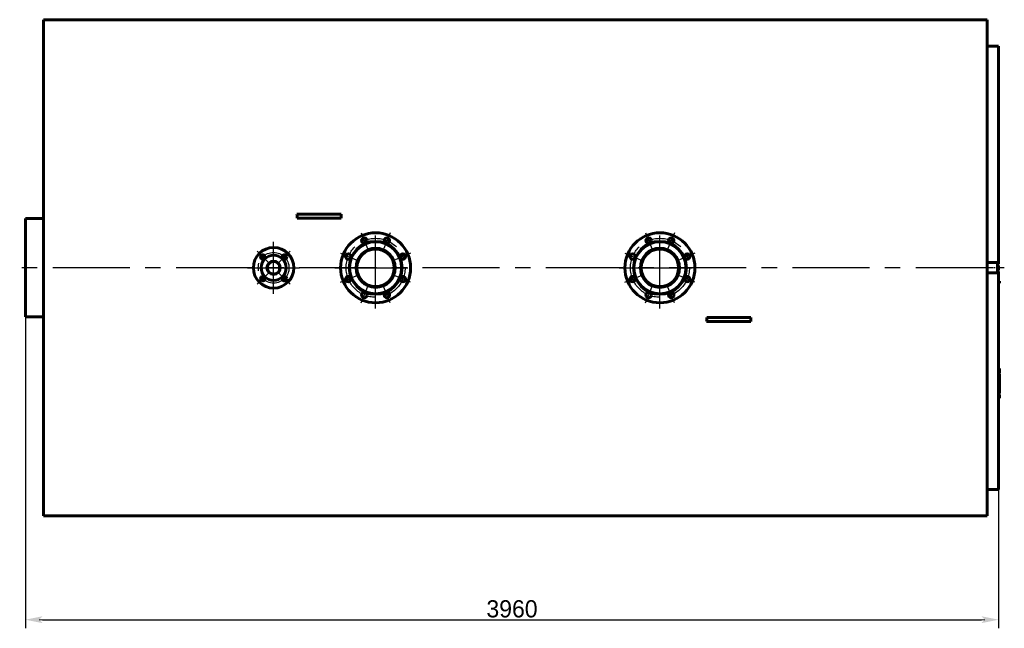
# Model space of a CAD drawing. Header units: millimetres. Extents: x 0 to 5068, y -153 to 841.
# Tile 6 of 6: x 4667 to 5068, y -147 to 101. Entities that reach past the tile are written whole.
import ezdxf

# ---------------------------------------------------------------- set-up
doc = ezdxf.new("R2010")
doc.units = ezdxf.units.MM
for name, pattern in [('CENTER_per1_scale0.098425', [5, 3.125, -0.625, 0.625, -0.625]), ('CENTER_per1_scale0.354331', [18, 11.25, -2.25, 2.25, -2.25]), ('CENTER_per1_scale0.433071', [22, 13.75, -2.75, 2.75, -2.75]), ('CENTER_per4_scale0.812008', [41.25, 25.78125, -5.15625, 5.15625, -5.15625]), ('CENTER_per4e_scale0.987533', [50.166667, 31.354167, -6.270833, 6.270833, -6.270833]), ('CENTER_per6_scale0.935039', [47.5, 29.6875, -5.9375, 5.9375, -5.9375]), ('CENTER_per8_scale0.483144', [24.543693, 15.339808, -3.067962, 3.067962, -3.067962]), ('CENTER_perf_scale0.494739', [25.132741, 15.707963, -3.141593, 3.141593, -3.141593])]:
    doc.linetypes.add(name, pattern=pattern)
doc.styles.add('TextStyle_1', font='T-FLEX Type A.TTF', dxfattribs={"height": 7})
doc.dimstyles.new('DIM_ST_2', dxfattribs={"dimtxt": 7, "dimasz": 7, "dimexe": 3.5, "dimexo": 0, "dimgap": 0.875, "dimtad": 1, "dimlfac": 10, "dimrnd": 0.01, "dimdsep": 46, "dimtxsty": 'TextStyle_1', "dimblk": 'Arrow_3_C7_Status', "dimcen": 0.09, "dimclrd": 7, "dimclre": 7, "dimclrt": 7, "dimazin": 0, "dimtfac": 1, "dimtdec": 0, "dimtmove": 0, "dimatfit": 0, "dimldrblk": 'NONE', "dimfxl": 1, "dimtvp": 1, "dimtolj": 1, "dimarcsym": 0})

# ---------------------------------------------------------------- blocks, each defined once
blk = doc.blocks.new('Arrow_3_C7_Status')
at = {"color": 7, "linetype": 'Continuous', "lineweight": 0}
blk.add_line((-1, 0), (-0.8, 0), dxfattribs=at)
at = {"color": 7}
blk.add_solid([(-1, -0.2), (0, 0), (-0.8, 0), (-1, 0.2)], dxfattribs=at)
blk = doc.blocks.new('*D14')
at = {"color": 7, "lineweight": -2}
for p, q in [((-198.21, 0), (-198.21, -146.68)), ((197.79, 0), (197.79, -146.68)), ((-191.21, -143.18), (190.79, -143.18))]:
    blk.add_line(p, q, dxfattribs=at)
at = {"layer": 'Defpoints', "color": 0}
for p in [(-198.21, 0), (197.79, 0), (197.79, -143.18)]:
    blk.add_point(p, dxfattribs=at)
at = {"color": 7, "lineweight": -2, "xscale": 7, "yscale": 7, "zscale": 7, "rotation": 180}
blk.add_blockref('Arrow_3_C7_Status', (-198.21, -143.18), dxfattribs=at)
at = {"color": 7, "lineweight": -2, "xscale": 7, "yscale": 7, "zscale": 7}
blk.add_blockref('Arrow_3_C7_Status', (197.79, -143.18), dxfattribs=at)
at = {"color": 7, "insert": (-0.21, -138.8), "char_height": 7, "attachment_point": 5, "style": 'TextStyle_1'}
blk.add_mtext('\\A1;3960{\\H0.5x;\\S^ ;} ', dxfattribs=at)
blk = doc.blocks.new('_None')
blk = doc.blocks.new('Проекция_15')
at = {"color": 7, "linetype": 'Continuous', "lineweight": 60}
for p, q in [((-190.8105, 100.95), (-190.8105, -100.95)), ((-170.3105, 100.95), (-190.8105, 100.95)), ((-170.3105, 100.95), (181.59, 100.95)), ((193.09, 100.95), (181.59, 100.95)), ((193.09, -100.95), (193.09, 100.95)), ((197.79, 90.15), (193.09, 90.15)), ((197.79, 2.1141), (197.79, 90.15)), ((-85.5765, 21.8), (-87.7097, 21.8)), ((-85.5765, 20.2), (-87.6423, 20.2)), ((-71.8435, 21.8), (-85.5765, 21.8)), ((-71.8435, 20.2), (-85.5765, 20.2)), ((-69.7103, 21.8), (-71.8435, 21.8)), ((-69.7777, 20.2), (-71.8435, 20.2)), ((-198.21, 20), (-198.21, -20)), ((-190.8105, 20), (-198.21, 20)), ((193.09, 2.1141), (197.29, 2.1141)), ((197.29, 2.0859), (197.29, -2.0859)), ((197.79, 1.5), (197.29, 1.5)), ((197.49, 0.6), (197.29, 0.6)), ((197.49, 0.9), (197.49, -0.511)), ((197.79, 0.9), (197.49, 0.9)), ((197.79, 2.1141), (197.79, 1.5)), ((197.79, -0.9), (197.79, 0.9)), ((193.09, -2.1141), (197.29, -2.1141)), ((197.29, -0.6), (197.49, -0.6)), ((197.29, -1.5), (197.79, -1.5)), ((197.49, -0.511), (197.49, -0.9)), ((197.49, -0.9), (197.79, -0.9)), ((197.79, -1.5), (197.79, -2.1141)), ((197.79, -2.1141), (197.79, -90.15)), ((198.21, -5.4804), (197.79, -5.4804)), ((198.21, -5.5), (197.79, -5.5)), ((198.21, -6.1891), (197.79, -6.1891)), ((198.21, -6.1892), (197.79, -6.1892)), ((198.21, -6.1927), (197.79, -6.1927)), ((198.21, -6.2098), (197.79, -6.2098)), ((198.21, -5.4989), (198.21, -5.4804)), ((198.21, -6.1891), (198.21, -5.5)), ((198.21, -6.1892), (198.21, -6.1891)), ((198.21, -6.1927), (198.21, -6.1904)), ((198.21, -6.2098), (198.21, -6.1927)), ((-190.8105, -20), (-198.21, -20)), ((78.9903, -21.8), (81.1235, -21.8)), ((79.0577, -20.2), (81.1235, -20.2)), ((81.1235, -20.2), (94.8565, -20.2)), ((81.1235, -21.8), (94.8565, -21.8)), ((94.8565, -20.2), (96.9223, -20.2)), ((94.8565, -21.8), (96.9897, -21.8)), ((198.21, -41), (197.79, -41)), ((198.21, -42.8709), (197.79, -42.8709)), ((198.21, -42.872), (197.79, -42.872)), ((198.21, -42.8928), (197.79, -42.8928)), ((198.21, -43.1276), (197.79, -43.1276)), ((198.21, -42.2603), (198.21, -41)), ((198.21, -42.8709), (198.21, -42.2603)), ((198.21, -42.872), (198.21, -42.8719)), ((198.21, -42.8928), (198.21, -42.872)), ((198.21, -44.0745), (198.21, -43.1276)), ((198.21, -44.0745), (197.79, -44.0745)), ((198.21, -44.27), (197.79, -44.27)), ((198.21, -44.3481), (197.79, -44.3481)), ((198.21, -45.1896), (197.79, -45.1896)), ((198.21, -47.3327), (197.79, -47.3327)), ((198.21, -44.27), (198.21, -44.0745)), ((198.21, -44.3472), (198.21, -44.2702)), ((198.21, -44.3893), (198.21, -44.3481)), ((198.21, -44.9495), (198.21, -44.3893)), ((198.21, -45.0127), (198.21, -44.9495)), ((198.21, -45.1878), (198.21, -45.0127)), ((198.21, -45.2296), (198.21, -45.1896)), ((198.21, -45.7929), (198.21, -45.2296)), ((198.21, -45.8547), (198.21, -45.7929)), ((198.21, -46.0379), (198.21, -45.8547)), ((198.21, -46.1202), (198.21, -46.0393)), ((198.21, -46.8953), (198.21, -46.1202)), ((198.21, -47.3315), (198.21, -46.8953)), ((198.21, -48.2808), (198.21, -47.3327)), ((198.21, -49.5393), (197.79, -49.5393)), ((198.21, -49.8901), (197.79, -49.8901)), ((198.21, -51.2013), (197.79, -51.2013)), ((198.21, -51.2013), (197.79, -51.2013)), ((198.21, -51.5116), (197.79, -51.5116)), ((198.21, -48.2798), (198.21, -48.2761)), ((198.21, -49.5393), (198.21, -48.2808)), ((198.21, -49.8901), (198.21, -49.5393)), ((198.21, -51.2013), (198.21, -49.8901)), ((198.21, -51.2013), (198.21, -51.2013)), ((198.21, -52.4993), (198.21, -51.5116)), ((198.21, -52.4993), (197.79, -52.4993)), ((198.21, -53), (197.79, -53)), ((198.21, -53), (198.21, -52.4993)), ((193.09, -90.15), (197.79, -90.15)), ((-190.8105, -100.95), (193.09, -100.95))]:
    blk.add_line(p, q, dxfattribs=at)
at = {"color": 7, "linetype": 'CENTER_per6_scale0.935039', "lineweight": 25}
for p, q in [((-55.71, -16.5833), (-55.71, 16.5833)), ((59.99, -16.5833), (59.99, 16.5833)), ((-72.2933, 0), (-39.1267, 0)), ((43.4067, 0), (76.5733, 0))]:
    blk.add_line(p, q, dxfattribs=at)
at = {"color": 7, "linetype": 'CENTER_per1_scale0.433071', "lineweight": 25}
for p, q in [((-61.6161, 14.2585), (-58.9883, 7.9146)), ((-49.8039, 14.2585), (-52.4317, 7.9146)), ((54.0839, 14.2585), (56.7117, 7.9146)), ((65.8961, 14.2585), (63.2683, 7.9146)), ((-69.9685, 5.9061), (-63.6246, 3.2783)), ((-41.4515, 5.9061), (-47.7954, 3.2783)), ((45.7315, 5.9061), (52.0754, 3.2783)), ((74.2485, 5.9061), (67.9046, 3.2783)), ((-69.9685, -5.9061), (-63.6246, -3.2783)), ((-41.4515, -5.9061), (-47.7954, -3.2783)), ((45.7315, -5.9061), (52.0754, -3.2783)), ((74.2485, -5.9061), (67.9046, -3.2783)), ((-61.6161, -14.2585), (-58.9883, -7.9146)), ((-49.8039, -14.2585), (-52.4317, -7.9146)), ((54.0839, -14.2585), (56.7117, -7.9146)), ((65.8961, -14.2585), (63.2683, -7.9146))]:
    blk.add_line(p, q, dxfattribs=at)
at = {"color": 7, "linetype": 'CENTER_per4_scale0.812008', "lineweight": 25}
for p, q in [((-97.21, -10.5833), (-97.21, 10.5833)), ((-107.7933, 0), (-86.6267, 0))]:
    blk.add_line(p, q, dxfattribs=at)
at = {"color": 7, "linetype": 'CENTER_per1_scale0.354331', "lineweight": 25}
for p, q in [((-103.9157, 6.7057), (-99.3431, 2.1331)), ((-90.5043, 6.7057), (-95.0769, 2.1331)), ((-103.9157, -6.7057), (-99.3431, -2.1331)), ((-90.5043, -6.7057), (-95.0769, -2.1331))]:
    blk.add_line(p, q, dxfattribs=at)
at = {"color": 7, "linetype": 'CENTER_per4e_scale0.987533', "lineweight": 25}
blk.add_line((195.4233, 0), (-200.5433, 0), dxfattribs=at)
at = {"color": 7, "linetype": 'CENTER_per1_scale0.098425', "lineweight": 25}
blk.add_line((200.1233, 0), (194.9567, 0), dxfattribs=at)
at = {"color": 7, "lineweight": 60, "flags": 128}
blk.add_lwpolyline([(198.21, -46.0393), (198.02, -46.0393), (197.79, -46.0393)], dxfattribs=at)
at = {"color": 7, "linetype": 'Continuous', "lineweight": 60}
for centre, radius in [((-55.71, 0), 14.25), ((-60.3022, 11.0866), 1.1), ((-51.1178, 11.0866), 1.1), ((59.99, 0), 14.25), ((55.3978, 11.0865), 1.1), ((64.5822, 11.0865), 1.1), ((-97.21, 0), 8.25), ((-55.71, 0), 10.75), ((-55.71, 0), 10.6), ((59.99, 0), 10.75), ((59.99, 0), 10.6), ((-101.6294, 4.4194), 0.9), ((-97.21, 0), 5.1), ((-92.7906, 4.4194), 0.9), ((-66.7966, 4.5922), 1.1), ((-55.71, 0), 7.965), ((-55.71, 0), 7.615), ((-44.6234, 4.5922), 1.1), ((48.9034, 4.5922), 1.1), ((59.99, 0), 7.965), ((59.99, 0), 7.615), ((71.0766, 4.5922), 1.1), ((-97.21, 0), 2.725), ((-97.21, 0), 2.565), ((-101.6294, -4.4194), 0.9), ((-92.7906, -4.4194), 0.9), ((-66.7966, -4.5922), 1.1), ((-44.6234, -4.5922), 1.1), ((48.9034, -4.5922), 1.1), ((71.0766, -4.5922), 1.1), ((-60.3022, -11.0866), 1.1), ((-51.1178, -11.0866), 1.1), ((55.3978, -11.0866), 1.1), ((64.5822, -11.0866), 1.1)]:
    blk.add_circle(centre, radius, dxfattribs=at)
at = {"color": 7, "linetype": 'CENTER_perf_scale0.494739', "lineweight": 25}
for centre in [(-55.71, 0), (59.99, 0)]:
    blk.add_circle(centre, 12, dxfattribs=at)
at = {"color": 7, "linetype": 'CENTER_per8_scale0.483144', "lineweight": 25}
blk.add_circle((-97.21, 0), 6.25, dxfattribs=at)
at = {"color": 7, "linetype": 'Continuous', "lineweight": 60}
for centre, start_param, end_param in [((-107.2409, 0), 4.913848, 4.93005212), ((-50.1791, 0), 1.35313319, 1.3693373), ((59.4591, 0), 4.49472576, 4.51092987), ((116.5209, 0), 1.77225543, 1.78845955)]:
    blk.add_ellipse(centre, major_axis=(0, 100.95), ratio=0.19814885, start_param=start_param, end_param=end_param, dxfattribs=at)
dim = blk.add_linear_dim(base=(197.79, -143.18), p1=(-198.21, 0), p2=(197.79, 0), angle=0, text='<>{\\H0.5x;\\S^ ;} ', dimstyle='DIM_ST_2')
dim.commit()
dim.dimension.update_dxf_attribs({"geometry": '*D14', "text_midpoint": (-0.21, -143.18), "dimtype": 161})

msp = doc.modelspace()

# ---------------------------------------------------------------- block references
msp.add_blockref('Проекция_15', (4867.454, 0))

doc.saveas('drawing.dxf')
